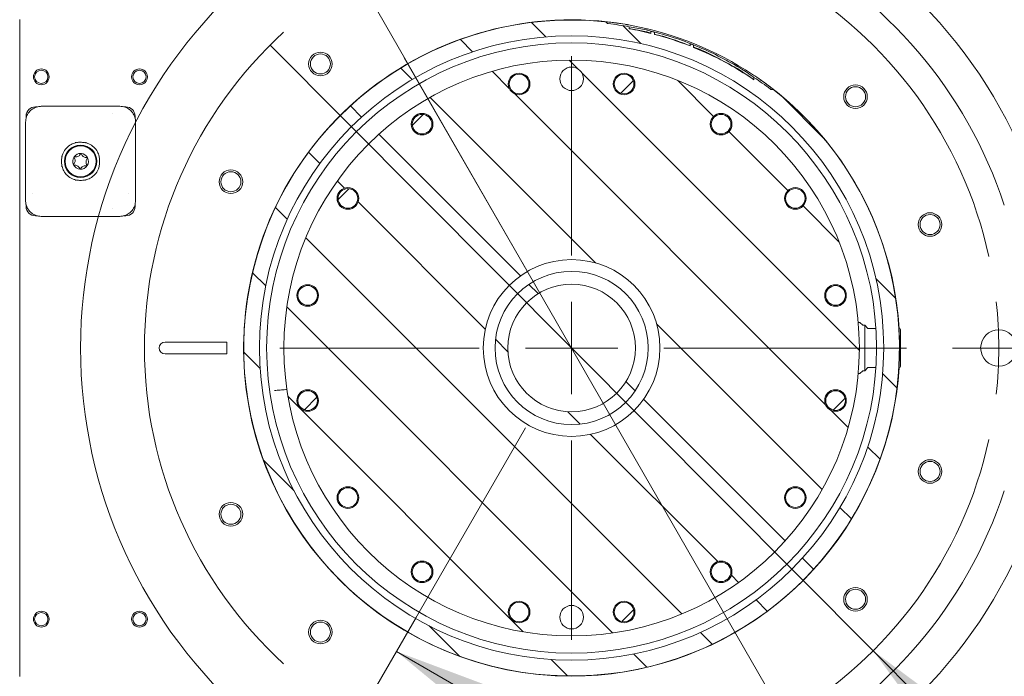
# Model space of a CAD drawing. Header units: millimetres. Extents: x 0 to 8410, y 0 to 5940.
# Tile 131 of 256: x 4817 to 5319, y 920 to 1254. Entities that reach past the tile are written whole.
import ezdxf

# ---------------------------------------------------------------- set-up
doc = ezdxf.new("R2010")
doc.units = ezdxf.units.MM
doc.header["$LTSCALE"] = 10
doc.linetypes.add('CENTER', pattern=[10.16, 6.35, -1.27, 1.27, -1.27])
doc.styles.add('SLDTEXTSTYLE0', font='TXT', dxfattribs={"width": 0.605})
doc.dimstyles.new('SLDDIMSTYLE7', dxfattribs={"dimtxt": 50, "dimasz": 50, "dimexe": 0, "dimexo": 0.0625, "dimgap": -12.5, "dimtad": 1, "dimtoh": 1, "dimdec": 4, "dimlfac": 10, "dimzin": 12, "dimdsep": 46, "dimtxsty": 'SLDTEXTSTYLE0', "dimsah": 1, "dimcen": 0.09, "dimadec": 1, "dimazin": 0, "dimtfac": 1, "dimtofl": 0, "dimtmove": 0, "dimatfit": 3, "dimfxl": 1, "dimfrac": 2, "dimtolj": 1, "dimtzin": 12, "dimarcsym": 0})
doc.dimstyles.new('SLDDIMSTYLE8', dxfattribs={"dimtxt": 50, "dimasz": 50, "dimexe": 0, "dimexo": 0.0625, "dimgap": -12.5, "dimtad": 0, "dimtih": 1, "dimtoh": 1, "dimdec": 1, "dimrnd": 1e-09, "dimzin": 12, "dimdsep": 46, "dimtxsty": 'SLDTEXTSTYLE0', "dimblk1": 'NONE', "dimsah": 1, "dimcen": 0, "dimadec": 0, "dimazin": 0, "dimtfac": 1, "dimtmove": 0, "dimatfit": 3, "dimldrblk": 'NONE', "dimfxl": 1, "dimfrac": 2, "dimtolj": 1, "dimtzin": 12, "dimarcsym": 0})

# ---------------------------------------------------------------- blocks, each defined once
blk = doc.blocks.new('*D34')
at = {"color": 7, "linetype": 'Continuous', "lineweight": 0}
for p, q in [((5279.46, 1489.4), (5241.11, 1422.97)), ((5435.55, 1399.28), (5279.46, 1489.4)), ((5241.11, 1422.97), (5397.2, 1332.85)), ((4952.94, 1339.42), (4917.64, 1400.56)), ((5397.2, 1332.85), (5435.55, 1399.28)), ((5381.19, 1087.41), (5460.04, 1087.41))]:
    blk.add_line(p, q, dxfattribs=at)
blk.add_arc((5098.44, 1087.41), 346.59, 0, 120, dxfattribs=at)
for points in [[(4925.14, 1387.57), (4973.4, 1402.66), (4966.85, 1416.15)], [(5445.04, 1087.41), (5448.94, 1137.82), (5433.98, 1136.74)]]:
    blk.add_solid(points, dxfattribs=at)
at = {"color": 7, "linetype": 'Continuous', "lineweight": 0, "char_height": 50, "attachment_point": 1, "rotation": 330, "style": 'SLDTEXTSTYLE0'}
for s, insert in [('3x ', (5193.97, 1524.61)), (' 120° ', (5273.34, 1478.78))]:
    blk.add_mtext(s, dxfattribs=dict(at, insert=insert))
blk = doc.blocks.new('*D35')
at = {"color": 7, "linetype": 'Continuous', "lineweight": 0}
for p, q in [((4944.93, 1241.48), (5251.95, 933.33)), ((5363.62, 958.19), (5363.62, 881.48)), ((5585.38, 958.19), (5363.62, 958.19)), ((5585.38, 881.48), (5585.38, 958.19)), ((5251.95, 933.33), (5318.9, 866.14)), ((5363.62, 881.48), (5585.38, 881.48)), ((5318.9, 866.14), (5601.19, 866.14))]:
    blk.add_line(p, q, dxfattribs=at)
blk.add_solid([(5251.95, 933.33), (5281.93, 892.62), (5292.56, 903.2)], dxfattribs=at)
at = {"color": 7, "linetype": 'Continuous', "lineweight": 0, "char_height": 50, "attachment_point": 1, "style": 'SLDTEXTSTYLE0'}
for s, insert in [('%%c', (5359.78, 945.93)), (' 435 ', (5432.66, 945.93))]:
    blk.add_mtext(s, dxfattribs=dict(at, insert=insert))
blk = doc.blocks.new('_NONE')
blk = doc.blocks.new('*D36')
at = {"color": 7, "linetype": 'Continuous', "lineweight": 0}
for p, q in [((4973.74, 1304.08), (5223.15, 870.73)), ((5223.15, 870.73), (5318.9, 704.35)), ((5363.62, 796.4), (5363.62, 719.7)), ((5585.38, 796.4), (5363.62, 796.4)), ((5585.38, 719.7), (5585.38, 796.4)), ((5363.62, 719.7), (5585.38, 719.7)), ((5318.9, 704.35), (5601.19, 704.35))]:
    blk.add_line(p, q, dxfattribs=at)
blk.add_solid([(5223.15, 870.73), (5241.59, 823.65), (5254.59, 831.14)], dxfattribs=at)
at = {"color": 7, "linetype": 'Continuous', "lineweight": 0, "char_height": 50, "attachment_point": 1, "style": 'SLDTEXTSTYLE0'}
for s, insert in [('%%c', (5359.78, 784.15)), (' 500 ', (5432.66, 784.15))]:
    blk.add_mtext(s, dxfattribs=dict(at, insert=insert))
blk = doc.blocks.new('SW_CENTERMARKSYMBOL_0')
at = {"color": 0, "linetype": 'Continuous', "lineweight": 0}
for p, q in [((39.75, -68.85), (101.5, -175.8)), ((125, -169.51), (125, -68.01)), ((125, -216.51), (125, -193.01)), ((78, -216.51), (-23.5, -216.51)), ((125, -216.51), (101.5, -216.51)), ((125, -216.51), (125, -240.01)), ((125, -216.51), (148.5, -216.51)), ((172, -216.51), (273.5, -216.51)), ((295.5, -216.51), (172, -216.51)), ((342.5, -216.51), (319, -216.51)), ((342.5, -216.51), (366, -216.51)), ((39.75, -364.16), (101.5, -257.21)), ((125, -263.51), (125, -365.01))]:
    blk.add_line(p, q, dxfattribs=at)
for radius, start, end in [(250, 10.7716, 109.2284), (217.5, 12.3812, 107.6188), (250, 130.7716, 229.2284), (217.5, 132.3812, 227.6188), (217.5, 0, 6.1906), (217.5, 353.8094, 0), (250, 250.7716, 349.2284), (217.5, 252.3812, 347.6188)]:
    blk.add_arc((125, -216.51), radius, start, end, dxfattribs=at)

msp = doc.modelspace()

# ---------------------------------------------------------------- hatches: boundary and pattern name
at = {"linetype": 'Continuous', "lineweight": 0}
h = msp.add_hatch(dxfattribs=at)
h.set_pattern_fill('ANSI31', scale=10, angle=90, style=0)
edge = h.paths.add_edge_path(flags=0)
edge.add_arc((5098.441163, 1087.407596), 165.113553, 68.57510859, 75.16761369)
edge.add_line((5140.708947, 1247.019375), (5140.708947, 1248.053842))
edge.add_arc((5098.441163, 1087.407596), 166.113762, 75.25895362, 75.94880146)
edge.add_line((5138.771731, 1248.551095), (5138.771731, 1247.519841))
edge.add_arc((5098.441163, 1087.407596), 165.113553, 75.8619185, 79.75822015)
edge.add_line((5127.798743, 1249.890266), (5127.798743, 1250.906568))
edge.add_arc((5098.441163, 1087.407596), 166.113762, 79.82054634, 83.54640296)
edge.add_spline(control_points=[(5117.112101, 1252.46873), (5117.092092, 1252.470994), (5117.072144, 1252.47388), (5117.052316, 1252.477387), (5116.956536, 1252.494326), (5116.861801, 1252.526105), (5116.776696, 1252.573198), (5116.713166, 1252.608354), (5116.653481, 1252.653013), (5116.604525, 1252.706636), (5116.578907, 1252.734697), (5116.555941, 1252.765558), (5116.537151, 1252.798583)], knot_values=[0, 0, 0, 0, 0.000060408, 0.000060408, 0.000060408, 0.0003558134, 0.0003558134, 0.0003558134, 0.0005757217, 0.0005757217, 0.0005757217, 0.0006901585, 0.0006901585, 0.0006901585, 0.0006901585], weights=[1, 1, 1, 1, 1, 1, 1, 1, 1, 1, 1, 1, 1], degree=3, periodic=0)
edge.add_spline(control_points=[(5116.537151, 1252.798583), (5116.473369, 1252.91069), (5116.385274, 1253.010415), (5116.286528, 1253.093392), (5116.160062, 1253.199662), (5116.012155, 1253.282711), (5115.85825, 1253.342711), (5115.702326, 1253.403499), (5115.536397, 1253.442294), (5115.369906, 1253.459268)], knot_values=[0, 0, 0, 0, 0.0003869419, 0.0003869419, 0.0003869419, 0.0008828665, 0.0008828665, 0.0008828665, 0.0013839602, 0.0013839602, 0.0013839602, 0.0013839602], weights=[1, 1, 1, 1, 1, 1, 1, 1, 1, 1], degree=3, periodic=0)
edge.add_arc((5098.441163, 1087.407596), 166.912372, 84.17888471, 411.82111529)
edge.add_spline(control_points=[(5201.612828, 1218.614865), (5201.448848, 1218.743807), (5201.261183, 1218.84826), (5201.063321, 1218.914337), (5200.921918, 1218.961559), (5200.771845, 1218.990174), (5200.622771, 1218.9914), (5200.519026, 1218.992254), (5200.413778, 1218.979673), (5200.314232, 1218.950445)], knot_values=[0, 0, 0, 0, 0.0006258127, 0.0006258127, 0.0006258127, 0.0010710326, 0.0010710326, 0.0010710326, 0.0013796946, 0.0013796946, 0.0013796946, 0.0013796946], weights=[1, 1, 1, 1, 1, 1, 1, 1, 1, 1], degree=3, periodic=0)
edge.add_spline(control_points=[(5200.314232, 1218.950445), (5200.266439, 1218.936413), (5200.216023, 1218.930058), (5200.166212, 1218.929959), (5200.092572, 1218.929812), (5200.018309, 1218.943156), (5199.948198, 1218.96568), (5199.848783, 1218.997617), (5199.754302, 1219.04893), (5199.671513, 1219.112563)], knot_values=[0.0001780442, 0.0001780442, 0.0001780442, 0.0001780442, 0.0003297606, 0.0003297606, 0.0003297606, 0.0005545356, 0.0005545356, 0.0005545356, 0.0008747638, 0.0008747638, 0.0008747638, 0.0008747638], weights=[1, 1, 1, 1, 1, 1, 1, 1, 1, 1], degree=3, periodic=0)
edge.add_arc((5098.441163, 1087.407596), 166.113762, 52.45359704, 56.01744396)
edge.add_line((5191.288868, 1225.150421), (5191.288853, 1223.942544))
edge.add_arc((5098.441163, 1087.407596), 165.113553, 55.78317139, 67.90712831)
edge.add_line((5160.541855, 1240.397758), (5160.541855, 1241.476691))
edge.add_arc((5098.441163, 1087.407596), 166.113762, 68.04709532, 68.71041938)
edge.add_line((5158.754046, 1242.185302), (5158.754046, 1241.111343))
edge = h.paths.add_edge_path(flags=0)
edge.add_arc((5098.441163, 1087.407596), 158.911569, 0, 360)
h = msp.add_hatch(dxfattribs=at)
h.set_pattern_fill('ANSI31', scale=10, angle=90, style=0)
edge = h.paths.add_edge_path(flags=0)
edge.add_arc((5098.441163, 1087.407596), 146.5, 0, 360)
edge = h.paths.add_edge_path(flags=0)
edge.add_arc((5232.808747, 1114.134971), 5.5, 0, 360)
edge = h.paths.add_edge_path(flags=0)
edge.add_arc((5174.554285, 1201.318933), 5.5, 0, 360)
edge = h.paths.add_edge_path(flags=0)
edge.add_arc((5071.713789, 1221.77518), 5.5, 0, 360)
edge = h.paths.add_edge_path(flags=0)
edge.add_arc((4984.529826, 1163.520718), 5.5, 0, 360)
edge = h.paths.add_edge_path(flags=0)
edge.add_arc((4964.07358, 1060.680222), 5.5, 0, 360)
edge = h.paths.add_edge_path(flags=0)
edge.add_arc((5022.328041, 973.496259), 5.5, 0, 360)
edge = h.paths.add_edge_path(flags=0)
edge.add_arc((5125.168537, 953.040013), 5.5, 0, 360)
edge = h.paths.add_edge_path(flags=0)
edge.add_arc((5212.3525, 1011.294474), 5.5, 0, 360)
edge = h.paths.add_edge_path(flags=0)
edge.add_arc((5098.441163, 1224.407596), 6, 0, 360)
edge = h.paths.add_edge_path(flags=0)
edge.add_arc((5098.441163, 950.407596), 6, 0, 360)
edge = h.paths.add_edge_path(flags=0)
edge.add_arc((5232.808747, 1060.680222), 5.5, 0, 360)
edge = h.paths.add_edge_path(flags=0)
edge.add_arc((5174.554285, 973.496259), 5.5, 0, 360)
edge = h.paths.add_edge_path(flags=0)
edge.add_arc((5071.713789, 953.040013), 5.5, 0, 360)
edge = h.paths.add_edge_path(flags=0)
edge.add_arc((4984.529826, 1011.294474), 5.5, 0, 360)
edge = h.paths.add_edge_path(flags=0)
edge.add_arc((4964.07358, 1114.134971), 5.5, 0, 360)
edge = h.paths.add_edge_path(flags=0)
edge.add_arc((5022.328041, 1201.318933), 5.5, 0, 360)
edge = h.paths.add_edge_path(flags=0)
edge.add_arc((5125.168537, 1221.77518), 5.5, 0, 360)
edge = h.paths.add_edge_path(flags=0)
edge.add_arc((5212.3525, 1163.520718), 5.5, 0, 360)
edge = h.paths.add_edge_path(flags=0)
edge.add_arc((5098.441163, 1087.407596), 45, 0, 360)
h = msp.add_hatch(dxfattribs=at)
h.set_pattern_fill('ANSI31', scale=10, style=0)
edge = h.paths.add_edge_path(flags=0)
edge.add_arc((5071.713789, 1221.77518), 5, 0, 360)
h = msp.add_hatch(dxfattribs=at)
h.set_pattern_fill('ANSI31', scale=10, style=0)
edge = h.paths.add_edge_path(flags=0)
edge.add_arc((5125.168537, 1221.77518), 5, 0, 360)
h = msp.add_hatch(dxfattribs=at)
h.set_pattern_fill('ANSI31', scale=10, style=0)
edge = h.paths.add_edge_path(flags=0)
edge.add_arc((5022.328041, 1201.318933), 5, 0, 360)
h = msp.add_hatch(dxfattribs=at)
h.set_pattern_fill('ANSI31', scale=10, style=0)
edge = h.paths.add_edge_path(flags=0)
edge.add_arc((5174.554285, 1201.318933), 5, 0, 360)
h = msp.add_hatch(dxfattribs=at)
h.set_pattern_fill('ANSI31', scale=10, angle=90, style=0)
edge = h.paths.add_edge_path(flags=0)
edge.add_spline(control_points=[(4851.000237, 1172.961732), (4851.803985, 1173.13816), (4852.587998, 1173.43788), (4853.3105, 1173.831742), (4854.188546, 1174.310395), (4854.99739, 1174.942102), (4855.677048, 1175.675682), (4856.38351, 1176.438194), (4856.970169, 1177.332424), (4857.381671, 1178.286981), (4857.59825, 1178.78938), (4857.76973, 1179.314152), (4857.887028, 1179.848522)], knot_values=[0.0000564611, 0.0000564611, 0.0000564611, 0.0000564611, 0.0025250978, 0.0025250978, 0.0025250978, 0.0055347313, 0.0055347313, 0.0055347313, 0.008666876, 0.008666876, 0.008666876, 0.0102989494, 0.0102989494, 0.0102989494, 0.0102989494], weights=[1, 1, 1, 1, 1, 1, 1, 1, 1, 1, 1, 1, 1], degree=3, periodic=0)
edge.add_spline(control_points=[(4857.887028, 1179.848522), (4858.174055, 1181.20238), (4858.223888, 1182.624139), (4858.050293, 1183.997157), (4858.009185, 1184.32229), (4857.954996, 1184.646075), (4857.887028, 1184.966671)], knot_values=[0.0000307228, 0.0000307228, 0.0000307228, 0.0000307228, 0.0041825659, 0.0041825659, 0.0041825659, 0.0051530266, 0.0051530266, 0.0051530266, 0.0051530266], weights=[1, 1, 1, 1, 1, 1, 1], degree=3, periodic=0)
edge.add_spline(control_points=[(4857.887028, 1184.966671), (4857.7106, 1185.770418), (4857.410879, 1186.554431), (4857.017018, 1187.276933), (4856.538364, 1188.154979), (4855.906657, 1188.963824), (4855.173077, 1189.643481), (4854.410566, 1190.349944), (4853.516336, 1190.936602), (4852.561778, 1191.348104), (4852.05938, 1191.564684), (4851.534608, 1191.736163), (4851.000237, 1191.853461)], knot_values=[0.0000564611, 0.0000564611, 0.0000564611, 0.0000564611, 0.0025250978, 0.0025250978, 0.0025250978, 0.0055347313, 0.0055347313, 0.0055347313, 0.008666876, 0.008666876, 0.008666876, 0.0102989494, 0.0102989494, 0.0102989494, 0.0102989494], weights=[1, 1, 1, 1, 1, 1, 1, 1, 1, 1, 1, 1, 1], degree=3, periodic=0)
edge.add_spline(control_points=[(4851.000237, 1191.853461), (4849.64638, 1192.140488), (4848.22462, 1192.190321), (4846.851602, 1192.016726), (4846.526469, 1191.975619), (4846.202685, 1191.92143), (4845.882089, 1191.853461)], knot_values=[0.0000307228, 0.0000307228, 0.0000307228, 0.0000307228, 0.0041825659, 0.0041825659, 0.0041825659, 0.0051530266, 0.0051530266, 0.0051530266, 0.0051530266], weights=[1, 1, 1, 1, 1, 1, 1], degree=3, periodic=0)
edge.add_spline(control_points=[(4845.882089, 1191.853461), (4845.078342, 1191.677033), (4844.294329, 1191.377313), (4843.571826, 1190.983451), (4842.69378, 1190.504797), (4841.884936, 1189.873091), (4841.205279, 1189.139511), (4840.498816, 1188.376999), (4839.912157, 1187.482769), (4839.500655, 1186.528211), (4839.284076, 1186.025813), (4839.112597, 1185.501041), (4838.995298, 1184.966671)], knot_values=[0.0000564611, 0.0000564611, 0.0000564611, 0.0000564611, 0.0025250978, 0.0025250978, 0.0025250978, 0.0055347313, 0.0055347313, 0.0055347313, 0.008666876, 0.008666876, 0.008666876, 0.0102989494, 0.0102989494, 0.0102989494, 0.0102989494], weights=[1, 1, 1, 1, 1, 1, 1, 1, 1, 1, 1, 1, 1], degree=3, periodic=0)
edge.add_spline(control_points=[(4838.995298, 1184.966671), (4838.708271, 1183.612813), (4838.658439, 1182.191054), (4838.832033, 1180.818035), (4838.873141, 1180.492902), (4838.92733, 1180.169118), (4838.995298, 1179.848522)], knot_values=[0.0000307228, 0.0000307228, 0.0000307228, 0.0000307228, 0.0041825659, 0.0041825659, 0.0041825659, 0.0051530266, 0.0051530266, 0.0051530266, 0.0051530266], weights=[1, 1, 1, 1, 1, 1, 1], degree=3, periodic=0)
edge.add_spline(control_points=[(4838.995298, 1179.848522), (4839.171727, 1179.044775), (4839.471447, 1178.260762), (4839.865308, 1177.538259), (4840.343962, 1176.660214), (4840.975669, 1175.851369), (4841.709249, 1175.171712), (4842.471761, 1174.465249), (4843.365991, 1173.87859), (4844.320548, 1173.467089), (4844.822946, 1173.250509), (4845.347719, 1173.07903), (4845.882089, 1172.961732)], knot_values=[0.0000564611, 0.0000564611, 0.0000564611, 0.0000564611, 0.0025250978, 0.0025250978, 0.0025250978, 0.0055347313, 0.0055347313, 0.0055347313, 0.008666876, 0.008666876, 0.008666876, 0.0102989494, 0.0102989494, 0.0102989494, 0.0102989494], weights=[1, 1, 1, 1, 1, 1, 1, 1, 1, 1, 1, 1, 1], degree=3, periodic=0)
edge.add_spline(control_points=[(4845.882089, 1172.961732), (4847.235946, 1172.674705), (4848.657706, 1172.624872), (4850.030724, 1172.798467), (4850.355857, 1172.839574), (4850.679642, 1172.893763), (4851.000237, 1172.961732)], knot_values=[0.0000307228, 0.0000307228, 0.0000307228, 0.0000307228, 0.0041825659, 0.0041825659, 0.0041825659, 0.0051530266, 0.0051530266, 0.0051530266, 0.0051530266], weights=[1, 1, 1, 1, 1, 1, 1], degree=3, periodic=0)
edge = h.paths.add_edge_path(flags=0)
edge.add_arc((4848.441163, 1182.407596), 8.257418, 0, 360)
h = msp.add_hatch(dxfattribs=at)
h.set_pattern_fill('ANSI31', scale=10, style=0)
edge = h.paths.add_edge_path(flags=0)
edge.add_arc((4984.529826, 1163.520718), 5, 0, 360)
h = msp.add_hatch(dxfattribs=at)
h.set_pattern_fill('ANSI31', scale=10, style=0)
edge = h.paths.add_edge_path(flags=0)
edge.add_arc((5212.3525, 1163.520718), 5, 0, 360)
h = msp.add_hatch(dxfattribs=at)
h.set_pattern_fill('ANSI31', scale=10, angle=90, style=0)
edge = h.paths.add_edge_path(flags=0)
edge.add_arc((5098.441163, 1087.407596), 39, 0, 360)
edge = h.paths.add_edge_path(flags=0)
edge.add_arc((5098.441163, 1087.407596), 32.5, 0, 360)
h = msp.add_hatch(dxfattribs=at)
h.set_pattern_fill('ANSI31', scale=10, style=0)
edge = h.paths.add_edge_path(flags=0)
edge.add_arc((4964.07358, 1114.134971), 5, 0, 360)
h = msp.add_hatch(dxfattribs=at)
h.set_pattern_fill('ANSI31', scale=10, style=0)
edge = h.paths.add_edge_path(flags=0)
edge.add_arc((5232.808747, 1114.134971), 5, 0, 360)
h = msp.add_hatch(dxfattribs=at)
h.set_pattern_fill('ANSI31', scale=10, style=0)
edge = h.paths.add_edge_path(flags=0)
edge.add_arc((4964.07358, 1060.680222), 5, 0, 360)
h = msp.add_hatch(dxfattribs=at)
h.set_pattern_fill('ANSI31', scale=10, style=0)
edge = h.paths.add_edge_path(flags=0)
edge.add_arc((5232.808747, 1060.680222), 5, 0, 360)
h = msp.add_hatch(dxfattribs=at)
h.set_pattern_fill('ANSI31', scale=10, style=0)
edge = h.paths.add_edge_path(flags=0)
edge.add_arc((4984.529826, 1011.294474), 5, 0, 360)
h = msp.add_hatch(dxfattribs=at)
h.set_pattern_fill('ANSI31', scale=10, style=0)
edge = h.paths.add_edge_path(flags=0)
edge.add_arc((5212.3525, 1011.294474), 5, 0, 360)
h = msp.add_hatch(dxfattribs=at)
h.set_pattern_fill('ANSI31', scale=10, style=0)
edge = h.paths.add_edge_path(flags=0)
edge.add_arc((5022.328041, 973.496259), 5, 0, 360)
h = msp.add_hatch(dxfattribs=at)
h.set_pattern_fill('ANSI31', scale=10, style=0)
edge = h.paths.add_edge_path(flags=0)
edge.add_arc((5174.554285, 973.496259), 5, 0, 360)
h = msp.add_hatch(dxfattribs=at)
h.set_pattern_fill('ANSI31', scale=10, style=0)
edge = h.paths.add_edge_path(flags=0)
edge.add_arc((5071.713789, 953.040013), 5, 0, 360)
h = msp.add_hatch(dxfattribs=at)
h.set_pattern_fill('ANSI31', scale=10, style=0)
edge = h.paths.add_edge_path(flags=0)
edge.add_arc((5125.168537, 953.040013), 5, 0, 360)

# ---------------------------------------------------------------- linework, layer by layer
at = {"color": 7, "linetype": 'Continuous', "lineweight": 0}
for p, q in [((4817.441175, 1252.631299), (4817.441175, 1254.560672)), ((4817.441175, 1238.346837), (4817.441175, 1252.631299)), ((5127.798744, 1250.906564), (5127.798744, 1249.89026)), ((5127.798745, 1250.906564), (5136.534931, 1249.282517)), ((5138.77173, 1248.551093), (5138.771465, 1248.599075)), ((5138.771465, 1248.599075), (5140.708717, 1248.102181)), ((5138.771465, 1248.599075), (5138.771465, 1247.56784)), ((5138.77173, 1248.551093), (5138.77173, 1247.519843)), ((5137.247926, 1248.090677), (5138.771465, 1247.663446)), ((5138.77173, 1247.519843), (5138.771465, 1247.56784)), ((5140.708717, 1248.102181), (5140.708948, 1248.053841)), ((5140.708948, 1247.019373), (5140.708948, 1248.053841)), ((4817.441175, 1236.319788), (4817.441175, 1238.346837)), ((5158.754045, 1242.185302), (5158.754354, 1242.238052)), ((5158.754045, 1242.185302), (5158.754045, 1241.111346)), ((5158.754354, 1242.238052), (5160.542252, 1241.529979)), ((5160.542252, 1241.529979), (5160.541853, 1241.476692)), ((5160.541853, 1240.397759), (5160.541853, 1241.476692)), ((5160.542252, 1240.451105), (5160.541853, 1240.397759)), ((5160.542252, 1241.529979), (5160.542252, 1240.451105)), ((4817.441175, 938.495405), (4817.441175, 1236.319788)), ((5191.288853, 1223.942541), (5191.288853, 1225.150429)), ((4826.410422, 1210.145555), (4825.441161, 1210.145555)), ((4828.441152, 1210.4076), (4832.026193, 1210.4076)), ((4832.026193, 1210.4076), (4864.856118, 1210.4076)), ((4864.856118, 1210.4076), (4868.441159, 1210.4076)), ((4871.441165, 1210.145555), (4870.471919, 1210.145555)), ((4820.703188, 1205.407597), (4820.703188, 1204.438351)), ((4864.887053, 1206.668258), (4864.887038, 1206.668243)), ((4876.179123, 1204.438351), (4876.179123, 1205.407597)), ((4820.441166, 1198.822558), (4820.441166, 1202.407598)), ((4820.441166, 1165.99264), (4820.441166, 1198.822558)), ((4876.44116, 1202.407598), (4876.44116, 1198.822558)), ((4876.44116, 1198.822558), (4876.44116, 1165.99264)), ((4845.882097, 1191.853464), (4845.825562, 1192.115433)), ((4851.000244, 1191.853464), (4851.056749, 1192.115433)), ((4838.995287, 1184.966668), (4838.733325, 1185.023189)), ((4857.887024, 1184.966668), (4858.149001, 1185.023189)), ((4838.733325, 1179.792002), (4838.995287, 1179.848522)), ((4858.149001, 1179.792002), (4857.887024, 1179.848522)), ((4845.825562, 1172.699764), (4845.882097, 1172.961734)), ((4851.056749, 1172.699764), (4851.000244, 1172.961734)), ((4820.441166, 1162.407599), (4820.441166, 1165.99264)), ((4824.180493, 1165.961705), (4824.180523, 1165.961713)), ((4872.701818, 1165.961705), (4872.701818, 1165.961713)), ((4876.44116, 1165.99264), (4876.44116, 1162.407599)), ((4820.703188, 1160.376847), (4820.703188, 1159.407593)), ((4864.887053, 1158.146933), (4864.887038, 1158.146948)), ((4876.179123, 1159.407593), (4876.179123, 1160.376847)), ((4825.441161, 1154.669635), (4826.410422, 1154.669635)), ((4832.026193, 1154.407598), (4828.441152, 1154.407598)), ((4864.856118, 1154.407598), (4832.026193, 1154.407598)), ((4868.441159, 1154.407598), (4864.856118, 1154.407598)), ((4870.471919, 1154.669635), (4871.441165, 1154.669635)), ((5245.075474, 1100.407597), (5244.363228, 1100.407597)), ((5246.474007, 1099.174754), (5245.358327, 1100.290439)), ((5247.791166, 1099.057596), (5246.756846, 1099.057596)), ((5249.322498, 1097.410258), (5247.791166, 1099.057596)), ((5247.791166, 1075.757597), (5247.791166, 1099.057596)), ((5253.393153, 1097.282597), (5249.615455, 1097.282597)), ((5265.441159, 1097.282597), (5265.146995, 1097.282597)), ((5265.941167, 1078.032596), (5265.941167, 1096.782596)), ((4918.637747, 1090.407596), (4891.441161, 1090.407596)), ((4921.463365, 1090.407596), (4922.895366, 1090.407596)), ((4931.455756, 1089.407596), (4931.455115, 1089.407596)), ((4931.455756, 1089.407596), (4931.455756, 1085.407596)), ((4891.441161, 1084.407596), (4918.637747, 1084.407596)), ((4922.895366, 1084.407596), (4921.463365, 1084.407596)), ((4931.455756, 1085.407596), (4931.455115, 1085.407596)), ((5244.363228, 1074.407596), (5245.075474, 1074.407596)), ((5245.358327, 1074.524754), (5246.474007, 1075.640439)), ((5246.756846, 1075.757597), (5247.791166, 1075.757597)), ((5247.791166, 1075.757597), (5249.322498, 1077.404935)), ((5249.615455, 1077.532596), (5253.393153, 1077.532596)), ((5265.146995, 1077.532596), (5265.441159, 1077.532596)), ((4817.441175, 936.468355), (4817.441175, 938.495405)), ((4817.441175, 936.468355), (4817.441175, 922.183894)), ((5113.19448, 872.961092), (5009.271432, 932.961092)), ((4817.441175, 920.254521), (4817.441175, 922.183894))]:
    msp.add_line(p, q, dxfattribs=at)
at = {"color": 7, "linetype": 'CENTER', "lineweight": 0}
msp.add_line((4938.628431, 810.603824), (5019.271432, 950.2816), dxfattribs=at)
at = {"color": 7, "linetype": 'Continuous', "lineweight": 0}
for centre, radius in [((5098.441163, 1087.407596), 158.911569), ((5098.441163, 1087.407596), 155.26633), ((5098.441163, 1087.407596), 146.5), ((4970.555494, 1231.95605), 6), ((4970.555494, 1231.95605), 5.1), ((4828.441163, 1225.407596), 4), ((4828.441163, 1225.407596), 3.4), ((4878.441163, 1225.407596), 4), ((4878.441163, 1225.407596), 3.4), ((5098.441163, 1224.407596), 6), ((5071.713789, 1221.77518), 5.5), ((5071.713789, 1221.77518), 5), ((5125.168537, 1221.77518), 5.5), ((5125.168537, 1221.77518), 5), ((5242.989617, 1215.293266), 6), ((5242.989617, 1215.293266), 5.1), ((5022.328041, 1201.318933), 5.5), ((5022.328041, 1201.318933), 5), ((5174.554285, 1201.318933), 5.5), ((5174.554285, 1201.318933), 5), ((4848.441163, 1182.407596), 8.257418), ((4848.441163, 1182.407596), 8.15), ((4848.441163, 1182.407596), 7.9), ((4924.973912, 1172.013228), 6), ((4924.973912, 1172.013228), 5.1), ((4984.529826, 1163.520718), 5.5), ((4984.529826, 1163.520718), 5), ((5212.3525, 1163.520718), 5.5), ((5212.3525, 1163.520718), 5), ((5280.926248, 1150.24225), 6), ((5280.926248, 1150.24225), 5.1), ((5098.441163, 1087.407596), 45), ((5098.441163, 1087.407596), 39), ((4964.07358, 1114.134971), 5.5), ((4964.07358, 1114.134971), 5), ((5098.441163, 1087.407596), 32.5), ((5232.808747, 1114.134971), 5.5), ((5232.808747, 1114.134971), 5), ((5315.941163, 1087.407596), 9.25), ((4964.07358, 1060.680222), 5.5), ((4964.07358, 1060.680222), 5), ((5232.808747, 1060.680222), 5.5), ((5232.808747, 1060.680222), 5), ((5280.926248, 1024.572943), 6), ((5280.926248, 1024.572943), 5.1), ((4984.529826, 1011.294474), 5.5), ((4984.529826, 1011.294474), 5), ((5212.3525, 1011.294474), 5.5), ((5212.3525, 1011.294474), 5), ((4924.973912, 1002.801965), 6), ((4924.973912, 1002.801965), 5.1), ((5022.328041, 973.496259), 5.5), ((5022.328041, 973.496259), 5), ((5174.554285, 973.496259), 5.5), ((5174.554285, 973.496259), 5), ((5242.989617, 959.521927), 6), ((5242.989617, 959.521927), 5.1), ((5071.713789, 953.040013), 5.5), ((5071.713789, 953.040013), 5), ((5125.168537, 953.040013), 5.5), ((5125.168537, 953.040013), 5), ((4828.441163, 949.407596), 4), ((4828.441163, 949.407596), 3.4), ((4878.441163, 949.407596), 4), ((4878.441163, 949.407596), 3.4), ((5098.441163, 950.407596), 6), ((4970.555494, 942.859142), 6), ((4970.555494, 942.859142), 5.1)]:
    msp.add_circle(centre, radius, dxfattribs=at)
for centre, radius, start, end in [((5098.441163, 1087.407596), 232, 18.27405749, 106.00143472), ((5098.441163, 1087.407596), 166.998004, 80.6085507, 178.43688881), ((5098.441163, 1087.407596), 166.912372, 84.17888471, 51.82111529), ((5098.441163, 1087.407596), 166.113762, 79.82054634, 83.54640296), ((5098.441163, 1087.407596), 165.113553, 75.8619185, 79.75822015), ((5098.441163, 1087.407596), 166.952362, 56.50437089, 79.49562911), ((5098.441163, 1087.407596), 166.113762, 75.25895362, 75.94880146), ((5098.441163, 1087.407596), 165.113553, 68.57510859, 75.16761369), ((5098.441163, 1087.407596), 166.113762, 68.04709532, 68.71041938), ((5098.441163, 1087.407596), 165.113553, 55.78317139, 67.90712831), ((5098.441163, 1087.407596), 166.998049, 270, 55.40480261), ((5098.441163, 1087.407596), 166.113762, 52.45359704, 56.01744396), ((4825.441163, 1205.407596), 4.737961, 90, 180), ((4871.441163, 1205.407596), 4.737961, 0, 90), ((4848.441163, 1182.407596), 4, 146.57060114, 206.57060114), ((4848.441163, 1182.407596), 4, 86.57060114, 146.57060114), ((4848.441163, 1182.407596), 4, 26.57060114, 86.57060114), ((4848.441163, 1182.407596), 4, 326.57060114, 26.57060114), ((4848.441163, 1182.407596), 4, 206.57060114, 266.57060114), ((4848.441163, 1182.407596), 4, 266.57060114, 326.57060114), ((4825.441163, 1159.407596), 4.737961, 180, 270), ((4871.441163, 1159.407596), 4.737961, 270, 0), ((5245.075478, 1100.007596), 0.4, 45, 90), ((5246.756849, 1099.457596), 0.4, 225, 270), ((5249.615462, 1097.682596), 0.4, 222.90984085, 270), ((5265.441163, 1096.782596), 0.5, 0, 90), ((4891.441163, 1087.407596), 3, 90, 270), ((5098.441163, 1087.407596), 175.571429, 179.02093578, 180.97906422), ((5098.441163, 1087.407596), 166.998049, 181.56311119, 270), ((5265.441163, 1078.032596), 0.5, 270, 0), ((5245.075478, 1074.807596), 0.4, 270, 315), ((5246.756849, 1075.357596), 0.4, 90, 135), ((5249.615462, 1077.132596), 0.4, 90, 137.09015915), ((5098.441163, 1087.407596), 232, 253.99856528, 341.72594251)]:
    msp.add_arc(centre, radius, start, end, dxfattribs=at)
for points, knots in [([(5116.537152, 1252.79858), (5116.459374, 1252.902674), (5116.281988, 1253.140081), (5115.862584, 1253.370023), (5115.534845, 1253.42939), (5115.369907, 1253.459267)], [0, 0, 0, 0, 0.2794739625, 0.6373891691, 1, 1, 1, 1]), ([(5115.369907, 1253.459267), (5116.233791, 1253.378908), (5117.795742, 1253.233614), (5121.235001, 1252.842957), (5123.813149, 1252.452065), (5125.691684, 1252.167247)], [0, 0, 0, 0, 0.2513970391, 0.4545400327, 1, 1, 1, 1]), ([(5116.537152, 1252.79858), (5116.55843, 1252.766914), (5116.62037, 1252.674734), (5116.793176, 1252.550167), (5116.975742, 1252.486856), (5117.092137, 1252.471382), (5117.1121, 1252.468728)], [0, 0, 0, 0, 0.1666380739, 0.4850927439, 0.9116878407, 1, 1, 1, 1]), ([(5126.370724, 1252.047636), (5126.155033, 1252.087015), (5125.928924, 1252.128296), (5125.702134, 1252.165531), (5125.691684, 1252.167247)], [0, 0, 0, 0, 0.9539224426, 1, 1, 1, 1]), ([(5128.878336, 1251.562007), (5128.417147, 1251.649691), (5127.727589, 1251.780794), (5126.974891, 1251.930805), (5126.600064, 1252.004049), (5126.430016, 1252.036367), (5126.370724, 1252.047636)], [0, 0, 0, 0, 0.5112705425, 0.7644378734, 0.917866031, 1, 1, 1, 1]), ([(5127.798744, 1249.89026), (5128.364179, 1249.798141), (5130.15889, 1249.505753), (5133.075089, 1248.976971), (5135.414085, 1248.488759), (5136.534909, 1248.254813)], [0, 0, 0, 0, 0.19326154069, 0.61341870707, 1, 1, 1, 1]), ([(5137.247926, 1248.090677), (5137.133744, 1248.117923), (5136.905313, 1248.172431), (5136.668811, 1248.225791), (5136.560224, 1248.249326), (5136.534909, 1248.254813)], [0, 0, 0, 0, 0.4338792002, 0.868015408, 1, 1, 1, 1]), ([(5136.53495, 1249.282517), (5136.622207, 1249.263485), (5136.796656, 1249.225437), (5137.058291, 1249.164768), (5137.208853, 1249.128787), (5137.248034, 1249.119423)], [0, 0, 0, 0, 0.4253984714, 0.8504738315, 1, 1, 1, 1]), ([(5137.248034, 1249.119423), (5141.229477, 1248.074704), (5149.132195, 1246.001053), (5160.637467, 1241.783524), (5171.841815, 1236.857501), (5178.982585, 1232.872851), (5182.564193, 1230.874263)], [0, 0, 0, 0, 0.25178917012, 0.49977327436, 0.74910037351, 1, 1, 1, 1]), ([(5140.708948, 1247.120149), (5143.445714, 1246.401442), (5149.572467, 1244.792484), (5155.483447, 1242.511544), (5158.754045, 1241.249479)], [0, 0, 0, 0, 0.4466910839, 1, 1, 1, 1]), ([(5160.542252, 1240.601294), (5160.573583, 1240.589947), (5164.431223, 1239.192924), (5171.857004, 1235.662823), (5178.988453, 1231.700376), (5182.563963, 1229.713716)], [0, 0, 0, 0, 0.0040663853, 0.5006666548, 1, 1, 1, 1]), ([(5183.331648, 1229.248919), (5183.241577, 1229.304738), (5183.061752, 1229.41618), (5182.782605, 1229.584179), (5182.616091, 1229.682831), (5182.563963, 1229.713716)], [0, 0, 0, 0, 0.4080633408, 0.8146888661, 1, 1, 1, 1]), ([(5182.564193, 1230.874263), (5182.713435, 1230.786221), (5182.999897, 1230.61723), (5183.224282, 1230.479315), (5183.331767, 1230.413251)], [0, 0, 0, 0, 0.5209796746, 1, 1, 1, 1]), ([(5183.331648, 1229.248919), (5185.364249, 1227.945621), (5188.04757, 1226.225084), (5190.656237, 1224.388035), (5191.288853, 1223.942541)], [0, 0, 0, 0, 0.7574946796, 1, 1, 1, 1]), ([(5183.331842, 1230.413206), (5183.400293, 1230.370656), (5183.835764, 1230.099968), (5184.80514, 1229.490695), (5186.764824, 1228.232502), (5188.986623, 1226.755677), (5190.656754, 1225.591172), (5191.288868, 1225.150429)], [0, 0, 0, 0, 0.0253553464, 0.161303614, 0.3601402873, 0.7578248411, 1, 1, 1, 1]), ([(5192.718895, 1225.241221), (5192.37379, 1225.464148), (5191.716239, 1225.888903), (5190.944452, 1226.393888), (5190.577725, 1226.633839)], [0, 0, 0, 0, 0.5248336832, 1, 1, 1, 1]), ([(5193.290452, 1224.855579), (5193.281744, 1224.861602), (5193.092733, 1224.992319), (5192.901407, 1225.119705), (5192.718895, 1225.241221)], [0, 0, 0, 0, 0.0460720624, 1, 1, 1, 1]), ([(5193.290452, 1224.855579), (5194.83961, 1223.755517), (5196.965713, 1222.245765), (5199.711071, 1220.137665), (5200.935576, 1219.157164), (5201.612825, 1218.614869)], [0, 0, 0, 0, 0.5454603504, 0.7486031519, 1, 1, 1, 1]), ([(5199.671516, 1219.112568), (5199.760401, 1219.056494), (5199.911972, 1218.960875), (5200.143267, 1218.917919), (5200.265082, 1218.941093), (5200.314233, 1218.950443)], [0, 0, 0, 0, 0.4582377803, 0.7814065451, 1, 1, 1, 1]), ([(5201.612825, 1218.614869), (5201.43647, 1218.72873), (5201.134082, 1218.923964), (5200.666458, 1219.01609), (5200.416715, 1218.969543), (5200.314233, 1218.950443)], [0, 0, 0, 0, 0.45207689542, 0.77516086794, 1, 1, 1, 1]), ([(4820.441166, 1202.407598), (4820.529419, 1203.306182), (4820.705925, 1205.103367), (4822.083354, 1207.499921), (4824.110875, 1209.309048), (4826.360691, 1210.270163), (4827.848596, 1210.368455), (4828.441152, 1210.4076)], [0, 0, 0, 0, 0.214554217, 0.4291125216, 0.6435995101, 0.8580640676, 1, 1, 1, 1]), ([(4868.441159, 1210.4076), (4869.339742, 1210.319343), (4871.136926, 1210.142828), (4873.533492, 1208.765416), (4875.34262, 1206.737882), (4876.30372, 1204.488058), (4876.402015, 1203.000152), (4876.44116, 1202.407598)], [0, 0, 0, 0, 0.2145540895, 0.4291123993, 0.6435996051, 0.8580648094, 1, 1, 1, 1]), ([(4845.882097, 1191.853464), (4845.091329, 1191.606075), (4843.339558, 1191.058041), (4841.066868, 1189.212345), (4839.578081, 1187.026104), (4839.144722, 1185.494729), (4838.995287, 1184.966668)], [0, 0, 0, 0, 0.2413516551, 0.5346607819, 0.839538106, 1, 1, 1, 1]), ([(4845.825562, 1192.115433), (4845.825256, 1192.116371), (4845.824768, 1192.117863), (4845.82374, 1192.119046), (4845.823357, 1192.119487)], [0, 0, 0, 0, 0.62804755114, 1, 1, 1, 1]), ([(4851.000244, 1191.853464), (4850.322892, 1191.960039), (4848.948869, 1192.176228), (4847.219281, 1192.098692), (4846.204427, 1191.912576), (4845.882097, 1191.853464)], [0, 0, 0, 0, 0.3988452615, 0.8090663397, 1, 1, 1, 1]), ([(4857.887024, 1184.966668), (4857.639637, 1185.757431), (4857.091605, 1187.509199), (4855.245918, 1189.781891), (4853.059672, 1191.270667), (4851.528302, 1191.704029), (4851.000244, 1191.853464)], [0, 0, 0, 0, 0.2413505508, 0.5346608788, 0.8395384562, 1, 1, 1, 1]), ([(4851.058969, 1192.119487), (4851.058336, 1192.11872), (4851.057329, 1192.1175), (4851.056906, 1192.115993), (4851.056749, 1192.115433)], [0, 0, 0, 0, 0.6286925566, 1, 1, 1, 1]), ([(4838.995287, 1184.966668), (4838.888723, 1184.289316), (4838.672555, 1182.915297), (4838.750071, 1181.185711), (4838.936177, 1180.170856), (4838.995287, 1179.848522)], [0, 0, 0, 0, 0.3988451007, 0.8090635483, 1, 1, 1, 1]), ([(4838.729272, 1185.025409), (4838.730039, 1185.024775), (4838.731258, 1185.023768), (4838.732765, 1185.023345), (4838.733325, 1185.023189)], [0, 0, 0, 0, 0.6286925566, 1, 1, 1, 1]), ([(4845.109115, 1184.381984), (4845.276204, 1184.102584), (4845.574196, 1183.604295), (4845.688602, 1182.728502), (4845.569815, 1181.940805), (4845.282565, 1181.301883), (4845.011366, 1180.980545), (4844.89719, 1180.845261)], [0, 0, 0, 0, 0.2581167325, 0.4603322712, 0.6630560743, 0.8581460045, 1, 1, 1, 1]), ([(4845.102916, 1184.611231), (4845.098175, 1184.603358), (4845.082493, 1184.577314), (4845.068092, 1184.526473), (4845.070258, 1184.461906), (4845.087779, 1184.413238), (4845.104439, 1184.388833), (4845.109115, 1184.381984)], [0, 0, 0, 0, 0.1106873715, 0.3661512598, 0.6250160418, 0.8947715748, 1, 1, 1, 1]), ([(4845.316151, 1184.695609), (4845.293565, 1184.698711), (4845.248274, 1184.704931), (4845.180848, 1184.68426), (4845.13157, 1184.649794), (4845.110425, 1184.621337), (4845.102916, 1184.611231)], [0, 0, 0, 0, 0.2860371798, 0.5735726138, 0.8485583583, 1, 1, 1, 1]), ([(4848.485017, 1186.280429), (4848.326609, 1185.996031), (4848.044091, 1185.488815), (4847.342827, 1184.951863), (4846.601271, 1184.660876), (4845.904306, 1184.590183), (4845.490411, 1184.664373), (4845.316151, 1184.695609)], [0, 0, 0, 0, 0.2581052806, 0.460324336, 0.6630495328, 0.8581360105, 1, 1, 1, 1]), ([(4848.680431, 1186.400436), (4848.67123, 1186.4006), (4848.640823, 1186.401143), (4848.589593, 1186.388161), (4848.534757, 1186.354013), (4848.501363, 1186.314525), (4848.488595, 1186.287891), (4848.485017, 1186.280429)], [0, 0, 0, 0, 0.1108392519, 0.3663019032, 0.625167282, 0.8949859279, 1, 1, 1, 1]), ([(4848.860139, 1186.257943), (4848.851524, 1186.279066), (4848.834253, 1186.32141), (4848.782613, 1186.369475), (4848.728124, 1186.394871), (4848.692926, 1186.398978), (4848.680431, 1186.400436)], [0, 0, 0, 0, 0.2862022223, 0.573754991, 0.8486938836, 1, 1, 1, 1]), ([(4851.817051, 1184.30604), (4851.491542, 1184.301033), (4850.911018, 1184.292104), (4850.095357, 1184.630925), (4849.472601, 1185.127664), (4849.062888, 1185.695881), (4848.920208, 1186.091421), (4848.860139, 1186.257943)], [0, 0, 0, 0, 0.2581146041, 0.4603310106, 0.6630548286, 0.8581455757, 1, 1, 1, 1]), ([(4851.773212, 1180.433206), (4851.606114, 1180.712605), (4851.308107, 1181.210892), (4851.193725, 1182.086696), (4851.312528, 1182.874389), (4851.599777, 1183.513309), (4851.870976, 1183.834646), (4851.985151, 1183.96993)], [0, 0, 0, 0, 0.2581178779, 0.4603343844, 0.6630583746, 0.8581462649, 1, 1, 1, 1]), ([(4852.018694, 1184.1968), (4852.014294, 1184.204759), (4851.999635, 1184.23128), (4851.962911, 1184.269132), (4851.905976, 1184.299655), (4851.85498, 1184.308911), (4851.825418, 1184.306674), (4851.817051, 1184.30604)], [0, 0, 0, 0, 0.1095350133, 0.3649651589, 0.623838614, 0.8935305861, 1, 1, 1, 1]), ([(4851.985151, 1183.96993), (4851.99907, 1183.987847), (4852.027051, 1184.023867), (4852.04296, 1184.092467), (4852.037804, 1184.152495), (4852.02372, 1184.185146), (4852.018694, 1184.1968)], [0, 0, 0, 0, 0.2846849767, 0.572316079, 0.8473456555, 1, 1, 1, 1]), ([(4857.887024, 1179.848522), (4857.993602, 1180.525873), (4858.209797, 1181.899891), (4858.132261, 1183.629481), (4857.946139, 1184.644334), (4857.887024, 1184.966668)], [0, 0, 0, 0, 0.3988452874, 0.80906331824, 1, 1, 1, 1]), ([(4858.149001, 1185.023189), (4858.149936, 1185.023495), (4858.151431, 1185.023984), (4858.152612, 1185.025021), (4858.153055, 1185.025409)], [0, 0, 0, 0, 0.6255800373, 1, 1, 1, 1]), ([(4838.733325, 1179.792002), (4838.73239, 1179.791696), (4838.730895, 1179.791206), (4838.729714, 1179.79017), (4838.729272, 1179.789782)], [0, 0, 0, 0, 0.6255800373, 1, 1, 1, 1]), ([(4838.995287, 1179.848522), (4839.242681, 1179.05776), (4839.790727, 1177.306), (4841.63639, 1175.033288), (4843.822657, 1173.544529), (4845.354035, 1173.111169), (4845.882097, 1172.961734)], [0, 0, 0, 0, 0.2413506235, 0.5346595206, 0.8395373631, 1, 1, 1, 1]), ([(4844.89719, 1180.845261), (4844.883273, 1180.827343), (4844.855294, 1180.791321), (4844.839361, 1180.722728), (4844.844524, 1180.662701), (4844.858606, 1180.630052), (4844.863633, 1180.618398)], [0, 0, 0, 0, 0.2846894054, 0.5723390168, 0.8473432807, 1, 1, 1, 1]), ([(4844.863633, 1180.618398), (4844.868037, 1180.610436), (4844.882708, 1180.583917), (4844.919423, 1180.546064), (4844.976348, 1180.515539), (4845.027342, 1180.506273), (4845.056908, 1180.508521), (4845.065275, 1180.509157)], [0, 0, 0, 0, 0.1095909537, 0.3650205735, 0.6237761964, 0.8935293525, 1, 1, 1, 1]), ([(4845.065275, 1180.509157), (4845.390779, 1180.514164), (4845.971304, 1180.523094), (4846.786965, 1180.184262), (4847.409744, 1179.687537), (4847.819432, 1179.119301), (4847.962127, 1178.723769), (4848.022202, 1178.557247)], [0, 0, 0, 0, 0.2581102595, 0.4603303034, 0.663056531, 0.8581445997, 1, 1, 1, 1]), ([(4848.022202, 1178.557247), (4848.030811, 1178.536124), (4848.048071, 1178.493777), (4848.099714, 1178.445717), (4848.154196, 1178.420318), (4848.189391, 1178.416217), (4848.20188, 1178.414762)], [0, 0, 0, 0, 0.2862023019, 0.5737807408, 0.8487441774, 1, 1, 1, 1]), ([(4848.20188, 1178.414762), (4848.211091, 1178.414594), (4848.241504, 1178.41404), (4848.292737, 1178.427039), (4848.347587, 1178.461166), (4848.380958, 1178.500675), (4848.393741, 1178.527305), (4848.397324, 1178.534768)], [0, 0, 0, 0, 0.1109447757, 0.3663173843, 0.6252001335, 0.8949479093, 1, 1, 1, 1]), ([(4848.397324, 1178.534768), (4848.555734, 1178.819162), (4848.838253, 1179.32637), (4849.539501, 1179.863333), (4850.281057, 1180.15431), (4850.97802, 1180.22502), (4851.391915, 1180.150821), (4851.566175, 1180.119581)], [0, 0, 0, 0, 0.2581048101, 0.460321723, 0.6630477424, 0.8581351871, 1, 1, 1, 1]), ([(4851.000244, 1172.961734), (4851.791007, 1173.209121), (4853.542773, 1173.757153), (4855.815463, 1175.602841), (4857.304226, 1177.789094), (4857.737589, 1179.320464), (4857.887024, 1179.848522)], [0, 0, 0, 0, 0.2413506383, 0.5346604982, 0.839538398, 1, 1, 1, 1]), ([(4851.566175, 1180.119581), (4851.588756, 1180.116481), (4851.634044, 1180.110263), (4851.70148, 1180.130918), (4851.750733, 1180.16542), (4851.771905, 1180.193857), (4851.779426, 1180.203959)], [0, 0, 0, 0, 0.2859742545, 0.5735600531, 0.8485096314, 1, 1, 1, 1]), ([(4851.779426, 1180.203959), (4851.784161, 1180.211833), (4851.799829, 1180.237881), (4851.814206, 1180.288719), (4851.812093, 1180.353283), (4851.794569, 1180.401959), (4851.777893, 1180.426358), (4851.773212, 1180.433206)], [0, 0, 0, 0, 0.1106599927, 0.3661118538, 0.6249779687, 0.8947386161, 1, 1, 1, 1]), ([(4858.153055, 1179.789782), (4858.152288, 1179.790415), (4858.151068, 1179.791422), (4858.149561, 1179.791845), (4858.149001, 1179.792002)], [0, 0, 0, 0, 0.6286925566, 1, 1, 1, 1]), ([(4845.823357, 1172.695704), (4845.823993, 1172.69647), (4845.825005, 1172.697688), (4845.825411, 1172.699202), (4845.825562, 1172.699764)], [0, 0, 0, 0, 0.628385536, 1, 1, 1, 1]), ([(4845.882097, 1172.961734), (4846.559449, 1172.855155), (4847.933467, 1172.638957), (4849.663055, 1172.71651), (4850.67791, 1172.902622), (4851.000244, 1172.961734)], [0, 0, 0, 0, 0.39884535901, 0.80906352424, 1, 1, 1, 1]), ([(4851.056749, 1172.699764), (4851.057061, 1172.698825), (4851.057557, 1172.697331), (4851.058587, 1172.696144), (4851.058969, 1172.695704)], [0, 0, 0, 0, 0.6290105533, 1, 1, 1, 1]), ([(4828.441152, 1154.407598), (4827.542575, 1154.495853), (4825.745397, 1154.672365), (4823.348831, 1156.049769), (4821.539732, 1158.077321), (4820.578579, 1160.327127), (4820.480304, 1161.815043), (4820.441166, 1162.407599)], [0, 0, 0, 0, 0.21455296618, 0.42911142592, 0.64359798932, 0.85806425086, 1, 1, 1, 1]), ([(4876.44116, 1162.407599), (4876.352907, 1161.509014), (4876.1764, 1159.711832), (4874.798985, 1157.315266), (4872.771451, 1155.506143), (4870.521626, 1154.545026), (4869.033715, 1154.44674), (4868.441159, 1154.407598)], [0, 0, 0, 0, 0.21455441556, 0.42911123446, 0.64359912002, 0.85806439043, 1, 1, 1, 1]), ([(4921.463371, 1090.407596), (4921.412014, 1090.407596), (4921.34986, 1090.407596), (4921.203486, 1090.407596), (4921.119209, 1090.407596), (4920.934196, 1090.407596), (4920.832861, 1090.407596), (4920.612401, 1090.407596), (4920.492363, 1090.407596), (4920.241908, 1090.407596), (4920.11082, 1090.407596), (4919.837001, 1090.407596), (4919.693203, 1090.407596), (4919.252296, 1090.407596), (4918.943051, 1090.407596), (4918.637745, 1090.407596)], [0, 0, 0, 0, 0.125, 0.125, 0.25, 0.25, 0.375, 0.375, 0.5, 0.5, 0.625, 0.625, 0.75, 0.75, 1, 1, 1, 1]), ([(4931.505302, 1091.962977), (4931.491189, 1091.392119), (4931.470131, 1090.54038), (4931.458839, 1089.688518), (4931.455115, 1089.407596)], [0, 0, 0, 0, 0.6702264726, 1, 1, 1, 1]), ([(4918.637745, 1084.407596), (4918.945909, 1084.407596), (4919.254861, 1084.407596), (4919.83674, 1084.407596), (4920.117441, 1084.407596), (4920.491875, 1084.407596), (4920.60966, 1084.407596), (4920.83092, 1084.407596), (4920.934233, 1084.407596), (4921.119335, 1084.407596), (4921.202153, 1084.407596), (4921.348239, 1084.407596), (4921.411786, 1084.407596), (4921.463371, 1084.407596)], [0, 0, 0, 0, 0.25, 0.25, 0.5, 0.5, 0.625, 0.625, 0.75, 0.75, 0.875, 0.875, 1, 1, 1, 1]), ([(4931.455115, 1085.407596), (4931.463187, 1084.850372), (4931.475527, 1083.998501), (4931.49765, 1083.146803), (4931.505302, 1082.852216)], [0, 0, 0, 0, 0.6541184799, 1, 1, 1, 1]), ([(4953.637922, 1066.350039), (4953.393437, 1066.323781), (4952.084914, 1066.183243), (4949.939674, 1065.987401), (4948.012323, 1065.817744), (4947.219644, 1065.766978), (4947.181651, 1065.764545)], [0, 0, 0, 0, 0.0994410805, 0.5322243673, 0.977579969, 1, 1, 1, 1])]:
    msp.add_open_spline(points, degree=3, knots=knots, dxfattribs=at)
msp.add_solid([(5009.271432, 932.961092), (5056.232956, 894.300838), (5066.232956, 911.621346)], dxfattribs=at)

# ---------------------------------------------------------------- block references
msp.add_blockref('SW_CENTERMARKSYMBOL_0', (4973.441163, 1303.913947), dxfattribs=at)

# ---------------------------------------------------------------- dimensions: what is measured, and where the dimension line sits
dim = msp.add_angular_dim_2l(base=(5271.738522, 1387.567426), line1=((4993.941163, 1268.406906), (4952.941163, 1339.420989)), line2=((5315.691163, 1087.407596), (5381.191163, 1087.407596)), text='3x <>', dimstyle='SLDDIMSTYLE7', dxfattribs=at)
dim.commit()
dim.dimension.update_dxf_attribs({"geometry": '*D34', "text_midpoint": (5271.738522, 1387.567426), "dimtype": 162})
for p1, p2, picture, middle in [((4973.736935, 1304.084442), (5223.145391, 870.73075), '*D36', (5472.543913, 758.049706)), ((4944.927427, 1241.484794), (5251.9549, 933.330399), '*D35', (5472.543913, 919.834808))]:
    dim = msp.add_diameter_dim_2p(p1=p1, p2=p2, dimstyle='SLDDIMSTYLE8', dxfattribs=at)
    dim.commit()
    dim.dimension.update_dxf_attribs({"geometry": picture, "text_midpoint": middle, "dimtype": 163})

doc.saveas('drawing.dxf')
